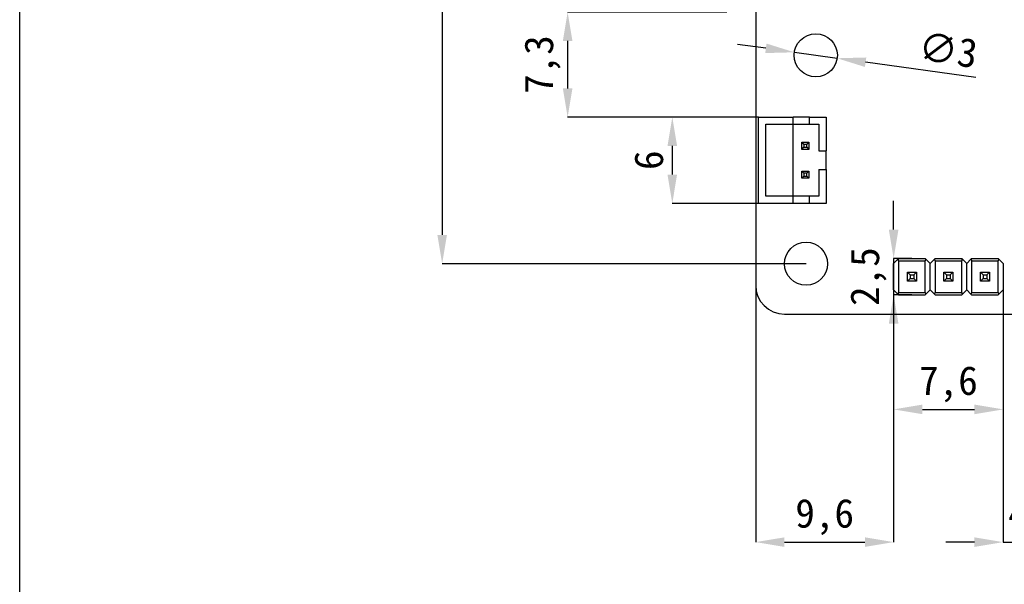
# Model space of a CAD drawing. Header units: millimetres. Extents: x 1603 to 1900, y 1655 to 2075.
# Tile 29 of 52: x 1603 to 1671, y 1926 to 1966. Entities that reach past the tile are written whole.
import ezdxf

# ---------------------------------------------------------------- set-up
doc = ezdxf.new("R2010")
doc.units = ezdxf.units.MM
doc.styles.add('黑体高度2mm', font='simhei.ttf', dxfattribs={"height": 2})
doc.dimstyles.new('红色高度2mm', dxfattribs={"dimtxt": 2, "dimasz": 2, "dimexe": 0, "dimexo": 0, "dimtad": 1, "dimdec": 1, "dimtxsty": '黑体高度2mm', "dimcen": 2.5, "dimclrd": 1, "dimclre": 1, "dimclrt": 1, "dimadec": 0, "dimazin": 0, "dimtfac": 1, "dimtdec": 1, "dimtmove": 0, "dimatfit": 3, "dimfxl": 1, "dimarcsym": 0})

# ---------------------------------------------------------------- blocks, each defined once
blk = doc.blocks.new('*D2')
at = {"color": 1, "lineweight": -2, "transparency": 16777216}
for p, q in [((1657.22, 2012.755), (1631.917, 2012.755)), ((1631.917, 2010.755), (1631.917, 1950.755)), ((1657.22, 1948.755), (1631.917, 1948.755))]:
    blk.add_line(p, q, dxfattribs=at)
at = {"color": 1, "transparency": 16777216}
for points in [[(1631.584, 2010.755), (1632.251, 2010.755), (1631.917, 2012.755)], [(1631.584, 1950.755), (1632.251, 1950.755), (1631.917, 1948.755)]]:
    blk.add_solid(points, dxfattribs=at)
at = {"layer": 'Defpoints', "color": 0, "transparency": 16777216}
for p in [(1657.22, 2012.755), (1631.917, 1948.755), (1657.22, 1948.755)]:
    blk.add_point(p, dxfattribs=at)
at = {"color": 1, "transparency": 16777216, "insert": (1630.292, 1980.755), "char_height": 2, "attachment_point": 5, "rotation": 90, "style": '黑体高度2mm'}
blk.add_mtext('64', dxfattribs=at)
blk = doc.blocks.new('*D33')
at = {"color": 1, "lineweight": -2, "transparency": 16777216}
for p, q in [((1651.72, 1966.256), (1640.643, 1966.256)), ((1640.643, 1964.256), (1640.643, 1960.955)), ((1653.92, 1958.955), (1640.643, 1958.955))]:
    blk.add_line(p, q, dxfattribs=at)
at = {"color": 1, "transparency": 16777216}
for points in [[(1640.309, 1964.256), (1640.976, 1964.256), (1640.643, 1966.256)], [(1640.309, 1960.955), (1640.976, 1960.955), (1640.643, 1958.955)]]:
    blk.add_solid(points, dxfattribs=at)
at = {"layer": 'Defpoints', "color": 0, "transparency": 16777216}
for p in [(1651.72, 1966.256), (1640.643, 1958.955), (1653.92, 1958.955)]:
    blk.add_point(p, dxfattribs=at)
at = {"color": 1, "transparency": 16777216, "insert": (1638.894, 1962.606), "char_height": 2, "attachment_point": 5, "rotation": 90, "style": '黑体高度2mm'}
blk.add_mtext('7,3', dxfattribs=at)
blk = doc.blocks.new('*D34')
at = {"color": 1, "lineweight": -2, "transparency": 16777216}
for p, q in [((1653.92, 1958.955), (1647.92, 1958.955)), ((1647.92, 1956.955), (1647.92, 1954.955)), ((1653.92, 1952.955), (1647.92, 1952.955))]:
    blk.add_line(p, q, dxfattribs=at)
at = {"color": 1, "transparency": 16777216}
for points in [[(1647.586, 1956.955), (1648.253, 1956.955), (1647.92, 1958.955)], [(1647.586, 1954.955), (1648.253, 1954.955), (1647.92, 1952.955)]]:
    blk.add_solid(points, dxfattribs=at)
at = {"layer": 'Defpoints', "color": 0, "transparency": 16777216}
for p in [(1653.92, 1958.955), (1647.92, 1952.955), (1653.92, 1952.955)]:
    blk.add_point(p, dxfattribs=at)
at = {"color": 1, "transparency": 16777216, "insert": (1646.295, 1955.955), "char_height": 2, "attachment_point": 5, "rotation": 90, "style": '黑体高度2mm'}
blk.add_mtext('6', dxfattribs=at)
blk = doc.blocks.new('*D35')
at = {"color": 1, "lineweight": -2, "transparency": 16777216}
for p, q in [((1663.31, 1947.855), (1663.31, 1929.389)), ((1653.72, 1947.255), (1653.72, 1929.389)), ((1655.72, 1929.389), (1661.31, 1929.389))]:
    blk.add_line(p, q, dxfattribs=at)
at = {"color": 1, "transparency": 16777216}
for points in [[(1655.72, 1929.722), (1655.72, 1929.056), (1653.72, 1929.389)], [(1661.31, 1929.722), (1661.31, 1929.056), (1663.31, 1929.389)]]:
    blk.add_solid(points, dxfattribs=at)
at = {"layer": 'Defpoints', "color": 0, "transparency": 16777216}
for p in [(1663.31, 1947.855), (1653.72, 1947.255), (1663.31, 1929.389)]:
    blk.add_point(p, dxfattribs=at)
at = {"color": 1, "transparency": 16777216, "insert": (1658.515, 1931.138), "char_height": 2, "attachment_point": 5, "style": '黑体高度2mm'}
blk.add_mtext('9,6', dxfattribs=at)
blk = doc.blocks.new('*D36')
at = {"color": 1, "lineweight": -2, "transparency": 16777216}
for p, q in [((1663.31, 1947.855), (1663.31, 1938.622)), ((1670.93, 1947.855), (1670.93, 1938.622)), ((1665.31, 1938.622), (1668.93, 1938.622))]:
    blk.add_line(p, q, dxfattribs=at)
at = {"color": 1, "transparency": 16777216}
for points in [[(1665.31, 1938.956), (1665.31, 1938.289), (1663.31, 1938.622)], [(1668.93, 1938.956), (1668.93, 1938.289), (1670.93, 1938.622)]]:
    blk.add_solid(points, dxfattribs=at)
at = {"layer": 'Defpoints', "color": 0, "transparency": 16777216}
for p in [(1663.31, 1947.855), (1670.93, 1947.855), (1670.93, 1938.622)]:
    blk.add_point(p, dxfattribs=at)
at = {"color": 1, "transparency": 16777216, "insert": (1667.12, 1940.371), "char_height": 2, "attachment_point": 5, "style": '黑体高度2mm'}
blk.add_mtext('7,6', dxfattribs=at)
blk = doc.blocks.new('*D37')
at = {"color": 1, "lineweight": -2, "transparency": 16777216}
for p, q in [((1670.93, 1947.855), (1670.93, 1929.389)), ((1675.72, 1947.855), (1675.72, 1929.389)), ((1668.93, 1929.389), (1666.93, 1929.389)), ((1670.93, 1929.389), (1675.72, 1929.389)), ((1677.72, 1929.389), (1679.72, 1929.389))]:
    blk.add_line(p, q, dxfattribs=at)
at = {"color": 1, "transparency": 16777216}
for points in [[(1668.93, 1929.722), (1668.93, 1929.056), (1670.93, 1929.389)], [(1677.72, 1929.722), (1677.72, 1929.056), (1675.72, 1929.389)]]:
    blk.add_solid(points, dxfattribs=at)
at = {"layer": 'Defpoints', "color": 0, "transparency": 16777216}
for p in [(1670.93, 1947.855), (1675.72, 1947.855), (1675.72, 1929.389)]:
    blk.add_point(p, dxfattribs=at)
at = {"color": 1, "transparency": 16777216, "insert": (1673.325, 1931.138), "char_height": 2, "attachment_point": 5, "style": '黑体高度2mm'}
blk.add_mtext('4,8', dxfattribs=at)
blk = doc.blocks.new('*D46')
at = {"color": 1, "lineweight": -2, "transparency": 16777216}
for p, q in [((1663.31, 1951.125), (1663.31, 1953.125)), ((1664.58, 1949.125), (1663.31, 1949.125)), ((1663.31, 1949.125), (1663.31, 1946.585)), ((1664.58, 1946.585), (1663.31, 1946.585)), ((1663.31, 1944.585), (1663.31, 1942.585))]:
    blk.add_line(p, q, dxfattribs=at)
at = {"color": 1, "transparency": 16777216}
for points in [[(1662.977, 1951.125), (1663.643, 1951.125), (1663.31, 1949.125)], [(1662.977, 1944.585), (1663.643, 1944.585), (1663.31, 1946.585)]]:
    blk.add_solid(points, dxfattribs=at)
at = {"layer": 'Defpoints', "color": 0, "transparency": 16777216}
for p in [(1664.58, 1949.125), (1663.31, 1946.585), (1664.58, 1946.585)]:
    blk.add_point(p, dxfattribs=at)
at = {"color": 1, "transparency": 16777216, "insert": (1661.561, 1947.855), "char_height": 2, "attachment_point": 5, "rotation": 90, "style": '黑体高度2mm'}
blk.add_mtext('2,5', dxfattribs=at)
blk = doc.blocks.new('*D55')
at = {"color": 1, "lineweight": -2, "transparency": 16777216}
for p, q in [((1654.428, 1963.739), (1652.448, 1964.015)), ((1656.409, 1963.463), (1659.381, 1963.048)), ((1669.023, 1961.704), (1661.361, 1962.772))]:
    blk.add_line(p, q, dxfattribs=at)
at = {"color": 1, "transparency": 16777216}
for points in [[(1654.474, 1964.069), (1654.382, 1963.408), (1656.409, 1963.463)], [(1661.407, 1963.102), (1661.315, 1962.442), (1659.381, 1963.048)]]:
    blk.add_solid(points, dxfattribs=at)
at = {"layer": 'Defpoints', "color": 0, "transparency": 16777216}
for p in [(1656.409, 1963.463), (1659.381, 1963.048)]:
    blk.add_point(p, dxfattribs=at)
at = {"color": 1, "transparency": 16777216, "insert": (1667.093, 1963.614), "char_height": 2, "attachment_point": 5, "rotation": 352.06548, "style": '黑体高度2mm'}
blk.add_mtext('∅3', dxfattribs=at)

msp = doc.modelspace()

# ---------------------------------------------------------------- linework, layer by layer
at = {"color": 7, "linetype": 'Continuous', "lineweight": 25}
for p, q in [((1653.72, 1967.206), (1653.72, 1947.255)), ((1653.92, 1958.955), (1656.32, 1958.955)), ((1653.92, 1952.955), (1653.92, 1958.955)), ((1656.32, 1958.455), (1656.32, 1958.955)), ((1657.46, 1958.955), (1656.32, 1958.955)), ((1657.46, 1958.455), (1657.46, 1958.955)), ((1657.46, 1958.955), (1658.62, 1958.955)), ((1658.62, 1958.955), (1658.62, 1956.605)), ((1654.42, 1958.455), (1656.32, 1958.455)), ((1654.42, 1953.455), (1654.42, 1958.455)), ((1656.32, 1958.455), (1657.46, 1958.455)), ((1656.32, 1953.455), (1656.32, 1958.455)), ((1657.46, 1958.455), (1658.12, 1958.455)), ((1658.12, 1958.455), (1658.12, 1956.605)), ((1656.92, 1956.705), (1656.92, 1957.205)), ((1656.92, 1957.205), (1657.07, 1957.055)), ((1656.92, 1957.205), (1657.42, 1957.205)), ((1656.92, 1956.705), (1657.07, 1956.855)), ((1657.42, 1956.705), (1656.92, 1956.705)), ((1657.07, 1957.055), (1657.07, 1956.855)), ((1657.27, 1957.055), (1657.07, 1957.055)), ((1657.07, 1956.855), (1657.27, 1956.855)), ((1657.27, 1957.055), (1657.42, 1957.205)), ((1657.27, 1956.855), (1657.27, 1957.055)), ((1657.27, 1956.855), (1657.42, 1956.705)), ((1657.42, 1957.205), (1657.42, 1956.705)), ((1658.12, 1956.605), (1658.62, 1956.605)), ((1658.62, 1955.305), (1658.62, 1956.605)), ((1656.92, 1954.705), (1656.92, 1955.205)), ((1656.92, 1955.205), (1657.07, 1955.055)), ((1656.92, 1955.205), (1657.42, 1955.205)), ((1656.92, 1954.705), (1657.07, 1954.855)), ((1657.42, 1954.705), (1656.92, 1954.705)), ((1657.07, 1955.055), (1657.07, 1954.855)), ((1657.27, 1955.055), (1657.07, 1955.055)), ((1657.07, 1954.855), (1657.27, 1954.855)), ((1657.27, 1955.055), (1657.42, 1955.205)), ((1657.27, 1954.855), (1657.27, 1955.055)), ((1657.27, 1954.855), (1657.42, 1954.705)), ((1657.42, 1955.205), (1657.42, 1954.705)), ((1658.12, 1955.305), (1658.12, 1953.455)), ((1658.12, 1955.305), (1658.62, 1955.305)), ((1658.62, 1955.305), (1658.62, 1952.955)), ((1656.32, 1953.455), (1654.42, 1953.455)), ((1656.32, 1952.955), (1656.32, 1953.455)), ((1657.46, 1953.455), (1656.32, 1953.455)), ((1657.46, 1952.955), (1657.46, 1953.455)), ((1658.12, 1953.455), (1657.46, 1953.455)), ((1656.32, 1952.955), (1653.92, 1952.955)), ((1657.46, 1952.955), (1656.32, 1952.955)), ((1658.62, 1952.955), (1657.46, 1952.955)), ((1663.605, 1949.075), (1663.31, 1948.78)), ((1663.31, 1946.931), (1663.31, 1948.78)), ((1663.655, 1949.125), (1663.605, 1949.075)), ((1663.655, 1949.125), (1665.504, 1949.125)), ((1663.655, 1948.953), (1663.655, 1946.758)), ((1663.655, 1948.953), (1665.504, 1948.953)), ((1665.555, 1949.075), (1665.504, 1949.125)), ((1665.504, 1946.758), (1665.504, 1948.953)), ((1665.85, 1948.78), (1665.555, 1949.075)), ((1666.145, 1949.075), (1665.85, 1948.78)), ((1665.85, 1946.931), (1665.85, 1948.78)), ((1666.195, 1949.125), (1666.145, 1949.075)), ((1666.195, 1949.125), (1668.044, 1949.125)), ((1666.195, 1948.953), (1666.195, 1946.758)), ((1666.195, 1948.953), (1668.044, 1948.953)), ((1668.095, 1949.075), (1668.044, 1949.125)), ((1668.044, 1946.758), (1668.044, 1948.953)), ((1668.39, 1948.78), (1668.095, 1949.075)), ((1668.685, 1949.075), (1668.39, 1948.78)), ((1668.39, 1946.931), (1668.39, 1948.78)), ((1668.735, 1949.125), (1668.685, 1949.075)), ((1668.735, 1949.125), (1670.584, 1949.125)), ((1668.735, 1948.953), (1668.735, 1946.758)), ((1668.735, 1948.953), (1670.584, 1948.953)), ((1670.635, 1949.075), (1670.584, 1949.125)), ((1670.584, 1946.758), (1670.584, 1948.953)), ((1670.93, 1948.78), (1670.635, 1949.075)), ((1670.93, 1948.78), (1670.93, 1946.931)), ((1664.265, 1947.54), (1664.265, 1948.17)), ((1664.265, 1948.17), (1664.455, 1947.98)), ((1664.265, 1948.17), (1664.895, 1948.17)), ((1664.265, 1948.17), (1664.265, 1948.17)), ((1664.455, 1947.98), (1664.455, 1947.73)), ((1664.455, 1947.98), (1664.705, 1947.98)), ((1664.705, 1947.98), (1664.895, 1948.17)), ((1664.705, 1947.98), (1664.705, 1947.73)), ((1664.895, 1948.17), (1664.895, 1947.54)), ((1666.805, 1948.17), (1666.995, 1947.98)), ((1666.805, 1948.17), (1667.435, 1948.17)), ((1666.805, 1947.54), (1666.805, 1948.17)), ((1666.805, 1948.17), (1666.805, 1948.17)), ((1666.995, 1947.98), (1667.245, 1947.98)), ((1666.995, 1947.98), (1666.995, 1947.73)), ((1667.245, 1947.98), (1667.435, 1948.17)), ((1667.245, 1947.98), (1667.245, 1947.73)), ((1667.435, 1948.17), (1667.435, 1947.54)), ((1669.345, 1948.17), (1669.535, 1947.98)), ((1669.345, 1948.17), (1669.975, 1948.17)), ((1669.345, 1947.54), (1669.345, 1948.17)), ((1669.345, 1948.17), (1669.345, 1948.17)), ((1669.535, 1947.98), (1669.535, 1947.73)), ((1669.535, 1947.98), (1669.785, 1947.98)), ((1669.785, 1947.98), (1669.975, 1948.17)), ((1669.785, 1947.98), (1669.785, 1947.73)), ((1669.975, 1948.17), (1669.975, 1947.54)), ((1664.265, 1947.54), (1664.455, 1947.73)), ((1664.895, 1947.54), (1664.265, 1947.54)), ((1664.265, 1947.54), (1664.265, 1947.54)), ((1664.455, 1947.73), (1664.705, 1947.73)), ((1664.705, 1947.73), (1664.895, 1947.54)), ((1666.805, 1947.54), (1666.995, 1947.73)), ((1667.435, 1947.54), (1666.805, 1947.54)), ((1666.805, 1947.54), (1666.805, 1947.54)), ((1666.995, 1947.73), (1667.245, 1947.73)), ((1667.245, 1947.73), (1667.435, 1947.54)), ((1669.345, 1947.54), (1669.535, 1947.73)), ((1669.975, 1947.54), (1669.345, 1947.54)), ((1669.345, 1947.54), (1669.345, 1947.54)), ((1669.535, 1947.73), (1669.785, 1947.73)), ((1669.785, 1947.73), (1669.975, 1947.54)), ((1663.31, 1946.931), (1663.605, 1946.636)), ((1663.605, 1946.636), (1663.655, 1946.585)), ((1663.655, 1946.758), (1665.504, 1946.758)), ((1663.655, 1946.585), (1665.504, 1946.585)), ((1665.555, 1946.636), (1665.504, 1946.585)), ((1665.85, 1946.931), (1665.555, 1946.636)), ((1665.85, 1946.931), (1666.145, 1946.636)), ((1666.145, 1946.636), (1666.195, 1946.585)), ((1666.195, 1946.758), (1668.044, 1946.758)), ((1666.195, 1946.585), (1668.044, 1946.585)), ((1668.095, 1946.636), (1668.044, 1946.585)), ((1668.39, 1946.931), (1668.095, 1946.636)), ((1668.685, 1946.636), (1668.39, 1946.931)), ((1668.735, 1946.585), (1668.685, 1946.636)), ((1668.735, 1946.758), (1670.584, 1946.758)), ((1668.735, 1946.585), (1670.584, 1946.585)), ((1670.584, 1946.585), (1670.635, 1946.636)), ((1670.635, 1946.636), (1670.93, 1946.931)), ((1655.72, 1945.255), (1676.22, 1945.255))]:
    msp.add_line(p, q, dxfattribs=at)
msp.add_lwpolyline([(1602.542, 2074.563), (1899.542, 2074.563), (1899.542, 1654.563), (1602.542, 1654.563)], close=True)
for centre in [(1657.895, 1963.255), (1657.22, 1948.755)]:
    msp.add_circle(centre, 1.5, dxfattribs=at)
for centre, radius, start, end in [((1663.483, 1948.953), 0.173, 0, 45), ((1665.677, 1948.953), 0.173, 135, 180), ((1666.023, 1948.953), 0.173, 0, 45), ((1668.217, 1948.953), 0.173, 135, 180), ((1668.563, 1948.953), 0.173, 0, 45), ((1670.757, 1948.953), 0.173, 135, 180), ((1655.72, 1947.255), 2, 180.00011, 269.99989), ((1663.483, 1946.758), 0.173, 315, 0), ((1665.677, 1946.758), 0.173, 180, 225), ((1666.023, 1946.758), 0.173, 315, 0), ((1668.217, 1946.758), 0.173, 180, 225), ((1668.563, 1946.758), 0.173, 315, 0), ((1670.757, 1946.758), 0.173, 180, 225)]:
    msp.add_arc(centre, radius, start, end, dxfattribs=at)

# ---------------------------------------------------------------- dimensions: what is measured, and where the dimension line sits
for base, p1, p2, picture, middle in [((1631.917, 1948.755), (1657.22, 2012.755), (1657.22, 1948.755), '*D2', (1631.917, 1980.755)), ((1663.31, 1946.585), (1664.58, 1949.125), (1664.58, 1946.585), '*D46', (1663.31, 1947.855))]:
    dim = msp.add_linear_dim(base=base, p1=p1, p2=p2, angle=90, dimstyle='红色高度2mm')
    dim.commit()
    dim.dimension.update_dxf_attribs({"geometry": picture, "text_midpoint": middle, "dimtype": 160})
for base, p1, p2, picture, middle in [((1640.643, 1958.955), (1651.72, 1966.256), (1653.92, 1958.955), '*D33', (1638.894, 1962.606)), ((1647.92, 1952.955), (1653.92, 1958.955), (1653.92, 1952.955), '*D34', (1646.295, 1955.955))]:
    dim = msp.add_linear_dim(base=base, p1=p1, p2=p2, angle=90, dimstyle='红色高度2mm')
    dim.commit()
    dim.dimension.update_dxf_attribs({"geometry": picture, "text_midpoint": middle})
dim = msp.add_diameter_dim_2p(p1=(1656.409, 1963.463), p2=(1659.381, 1963.048), dimstyle='红色高度2mm')
dim.commit()
dim.dimension.update_dxf_attribs({"geometry": '*D55', "text_midpoint": (1666.868, 1962.005), "dimtype": 163})
for base, p1, p2, picture, middle in [((1663.31, 1929.389), (1653.72, 1947.255), (1663.31, 1947.855), '*D35', (1658.515, 1931.138)), ((1670.93, 1938.622), (1663.31, 1947.855), (1670.93, 1947.855), '*D36', (1667.12, 1940.371))]:
    dim = msp.add_linear_dim(base=base, p1=p1, p2=p2, dimstyle='红色高度2mm')
    dim.commit()
    dim.dimension.update_dxf_attribs({"geometry": picture, "text_midpoint": middle})
dim = msp.add_linear_dim(base=(1675.72, 1929.389), p1=(1670.93, 1947.855), p2=(1675.72, 1947.855), dimstyle='红色高度2mm')
dim.commit()
dim.dimension.update_dxf_attribs({"geometry": '*D37', "text_midpoint": (1673.325, 1929.389), "dimtype": 160})

doc.saveas('drawing.dxf')
